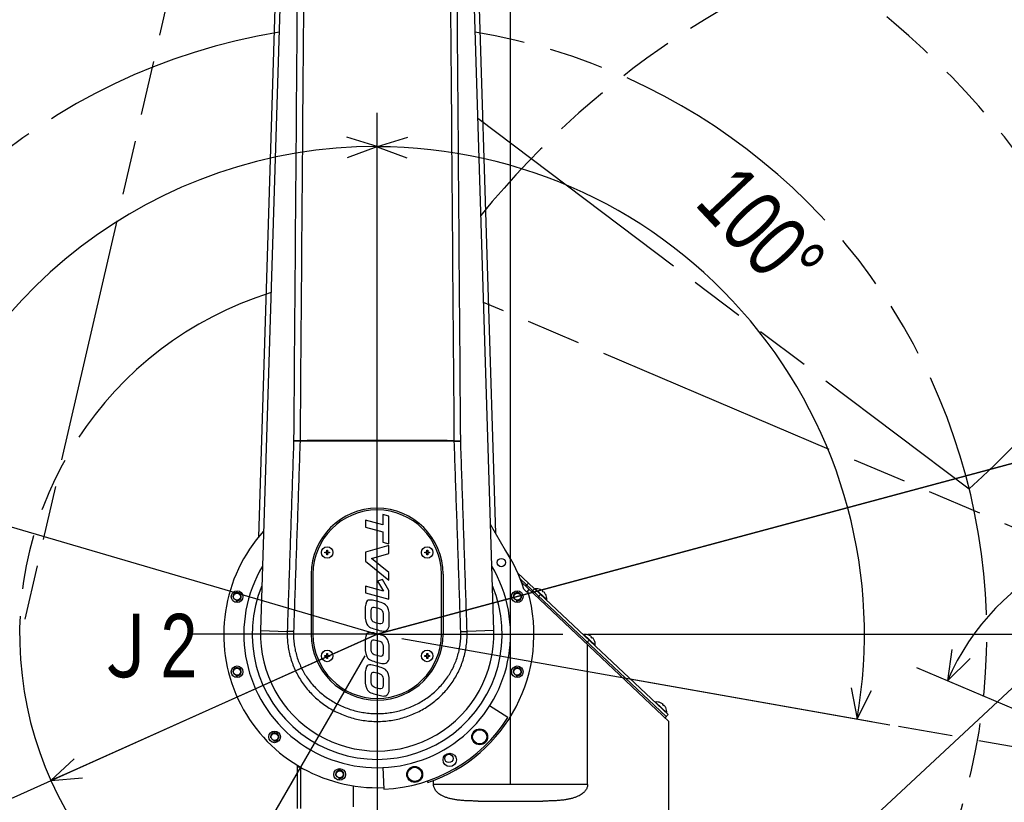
# Model space of a CAD drawing. Header units: millimetres. Extents: x 0 to 594, y 0 to 420.
# Tile 199 of 256: x 367 to 427, y 252 to 299. Entities that reach past the tile are written whole.
import ezdxf

# ---------------------------------------------------------------- set-up
doc = ezdxf.new("R2010")
doc.units = ezdxf.units.MM
doc.header["$LTSCALE"] = 32.67
doc.linetypes.add('CENTER', pattern=[0.6, 0.375, -0.075, 0.075, -0.075])
doc.linetypes.add('PHANTOM', pattern=[0.8, 0.45, -0.05, 0.1, -0.05, 0.1, -0.05])
doc.layers.get('0').update_dxf_attribs({"linetype": 'CONTINUOUS'})
for name, color, linetype in [('CRV', 7, 'CONTINUOUS'), ('DEFAULT_1', 7, 'CENTER'), ('DRA_ITEM', 7, 'CONTINUOUS'), ('DRIV_DIM', 7, 'CONTINUOUS')]:
    doc.layers.add(name, color=color, linetype=linetype)
doc.styles.get("Standard").update_dxf_attribs({"font": 'MS PGothic.ttf', "width": 0.8})
doc.dimstyles.new('DIMSTYLE_1', dxfattribs={"dimtxt": 3.8, "dimasz": 1.8, "dimexe": 0.18, "dimexo": 0.0625, "dimgap": 0.09, "dimtad": 1, "dimdec": 3, "dimlfac": 10, "dimdsep": 46, "dimtxsty": 'STANDARD', "dimblk": 'OPEN', "dimblk1": 'OPEN', "dimblk2": 'OPEN', "dimcen": 0.09, "dimadec": 0, "dimazin": 0, "dimtp": 0.001, "dimtm": 0.001, "dimtfac": 1, "dimtdec": 3, "dimtofl": 0, "dimtmove": 0, "dimatfit": 3, "dimldrblk": 'OPEN', "dimfxl": 1, "dimtolj": 1, "dimarcsym": 0})
doc.dimstyles.new('DIMSTYLE_10', dxfattribs={"dimtxt": 3.8, "dimasz": 1.8, "dimexe": 0.18, "dimexo": 0.0625, "dimgap": 0.09, "dimtad": 1, "dimdec": 1, "dimlfac": 10, "dimdsep": 46, "dimtxsty": 'STANDARD', "dimblk": 'OPEN', "dimblk1": 'OPEN', "dimblk2": 'OPEN', "dimcen": 0.09, "dimadec": 0, "dimazin": 0, "dimtp": 0.1, "dimtm": 0.1, "dimtfac": 1, "dimtdec": 1, "dimtofl": 0, "dimtmove": 0, "dimatfit": 3, "dimldrblk": 'OPEN', "dimfxl": 1, "dimtolj": 1, "dimarcsym": 0})
doc.dimstyles.new('DIMSTYLE_3', dxfattribs={"dimtxt": 3.8, "dimasz": 1.8, "dimexe": 0.18, "dimexo": 0.0625, "dimgap": 0.09, "dimtad": 1, "dimdec": 3, "dimlfac": 10, "dimdsep": 46, "dimtxsty": 'STANDARD', "dimblk": 'OPEN', "dimblk1": 'OPEN', "dimblk2": 'OPEN', "dimcen": 0.09, "dimadec": 0, "dimazin": 0, "dimtp": 0.5, "dimtm": 0.5, "dimtfac": 1, "dimtdec": 3, "dimtofl": 0, "dimtmove": 0, "dimatfit": 3, "dimldrblk": 'OPEN', "dimfxl": 1, "dimtolj": 1, "dimarcsym": 0})
doc.dimstyles.new('DIMSTYLE_4', dxfattribs={"dimtxt": 3.8, "dimasz": 1.8, "dimexe": 0.18, "dimexo": 0.0625, "dimgap": 0.09, "dimtad": 1, "dimdec": 1, "dimlfac": 10, "dimdsep": 46, "dimtxsty": 'STANDARD', "dimblk": 'OPEN', "dimblk1": 'OPEN', "dimblk2": 'OPEN', "dimcen": 0.09, "dimadec": 0, "dimazin": 0, "dimtp": 0.1, "dimtm": 0.1, "dimtfac": 1, "dimtdec": 1, "dimtofl": 0, "dimtmove": 0, "dimatfit": 3, "dimldrblk": 'OPEN', "dimfxl": 1, "dimtolj": 1, "dimarcsym": 0})
doc.dimstyles.new('DIMSTYLE_5', dxfattribs={"dimtxt": 3.8, "dimasz": 1.8, "dimexe": 0.18, "dimexo": 0.0625, "dimgap": 0.09, "dimtad": 1, "dimdec": 3, "dimlfac": 10, "dimdsep": 46, "dimtxsty": 'STANDARD', "dimblk": 'OPEN', "dimblk1": 'OPEN', "dimblk2": 'OPEN', "dimcen": 0.09, "dimadec": 0, "dimazin": 0, "dimtp": 0.001, "dimtm": 0.001, "dimtfac": 1, "dimtdec": 3, "dimtofl": 0, "dimtmove": 0, "dimatfit": 3, "dimldrblk": 'OPEN', "dimfxl": 1, "dimtolj": 1, "dimarcsym": 0})

# ---------------------------------------------------------------- blocks, each defined once
blk = doc.blocks.new('_OPEN')
at = {"color": 0, "linetype": 'ByBlock'}
for p, q in [((0, 0), (-1, 0.342)), ((-1, -0.342), (0, 0)), ((-1, 0), (0, 0))]:
    blk.add_line(p, q, dxfattribs=at)
blk = doc.blocks.new('*D5')
at = {"layer": 'DRIV_DIM', "color": 2, "linetype": 'Continuous'}
for p, q in [((401.536, 261.895), (471.842, 261.895)), ((469.842, 261.895), (469.842, 244.895)), ((469.842, 227.895), (469.842, 244.895)), ((502.703, 227.895), (467.842, 227.895))]:
    blk.add_line(p, q, dxfattribs=at)
at = {"layer": 'DRIV_DIM', "color": 2, "linetype": 'Continuous', "xscale": 1.8, "yscale": 1.8, "zscale": 1.8}
for p, rotation in [((469.842, 261.895), 90), ((469.842, 227.895), 270)]:
    blk.add_blockref('_OPEN', p, dxfattribs=dict(at, rotation=rotation))
at = {"layer": 'DRIV_DIM', "color": 2, "linetype": 'Continuous', "width": 0.8}
blk.add_text('340', height=3.8, rotation=90, dxfattribs=at).set_placement((468.892, 240.187))
blk = doc.blocks.new('*D6')
at = {"layer": 'DRIV_DIM', "color": 2, "linetype": 'Continuous'}
for p, q in [((399.203, 309.895), (471.842, 309.895)), ((469.842, 309.895), (469.842, 285.895)), ((469.842, 261.895), (469.842, 285.895)), ((401.536, 261.895), (471.842, 261.895))]:
    blk.add_line(p, q, dxfattribs=at)
at = {"layer": 'DRIV_DIM', "color": 2, "linetype": 'Continuous', "xscale": 1.8, "yscale": 1.8, "zscale": 1.8}
for p, rotation in [((469.842, 309.895), 90), ((469.842, 261.895), 270)]:
    blk.add_blockref('_OPEN', p, dxfattribs=dict(at, rotation=rotation))
at = {"layer": 'DRIV_DIM', "color": 2, "linetype": 'Continuous', "width": 0.8}
blk.add_text('480', height=3.8, rotation=90, dxfattribs=at).set_placement((468.892, 282.812))
blk = doc.blocks.new('*D7')
at = {"layer": 'DRIV_DIM', "color": 2, "linetype": 'Continuous'}
for p, q in [((388.906, 320.192), (388.906, 385.829)), ((396.906, 252.945), (396.906, 385.829)), ((388.906, 383.829), (392.906, 383.829)), ((396.906, 383.829), (392.906, 383.829))]:
    blk.add_line(p, q, dxfattribs=at)
at = {"layer": 'DRIV_DIM', "color": 2, "linetype": 'Continuous', "xscale": 1.8, "yscale": 1.8, "zscale": 1.8, "rotation": 180}
blk.add_blockref('_OPEN', (388.906, 383.829), dxfattribs=at)
at = {"layer": 'DRIV_DIM', "color": 2, "linetype": 'Continuous', "xscale": 1.8, "yscale": 1.8, "zscale": 1.8}
blk.add_blockref('_OPEN', (396.906, 383.829), dxfattribs=at)
at = {"layer": 'DRIV_DIM', "color": 2, "linetype": 'Continuous', "width": 0.8}
blk.add_text('80', height=3.8, dxfattribs=at).set_placement((390.039, 384.779))
blk = doc.blocks.new('*D13')
at = {"layer": 'DRIV_DIM', "color": 2, "linetype": 'Continuous'}
blk.add_line((292.031, 290.297), (388.906, 261.895), dxfattribs=at)
at = {"layer": 'DRIV_DIM', "color": 2, "linetype": 'Continuous', "xscale": 1.8, "yscale": 1.8, "zscale": 1.8, "rotation": 163.659748}
blk.add_blockref('_OPEN', (292.031, 290.297), dxfattribs=at)
at = {"layer": 'DRIV_DIM', "color": 2, "linetype": 'Continuous', "width": 0.8}
for s, p in [('R', (296.225, 290.057)), ('1009.5', (299.142, 289.202))]:
    blk.add_text(s, height=3.8, rotation=-16.34025, dxfattribs=at).set_placement(p)
blk = doc.blocks.new('*D14')
at = {"layer": 'DRIV_DIM', "color": 2, "linetype": 'Continuous'}
for p, q in [((388.906, 261.895), (326.806, 234.044)), ((369.338, 253.119), (388.906, 261.895))]:
    blk.add_line(p, q, dxfattribs=at)
at = {"layer": 'DRIV_DIM', "color": 2, "linetype": 'Continuous', "xscale": 1.8, "yscale": 1.8, "zscale": 1.8, "rotation": 204.155164}
blk.add_blockref('_OPEN', (369.338, 253.119), dxfattribs=at)
at = {"layer": 'DRIV_DIM', "color": 2, "linetype": 'Continuous', "width": 0.8}
for s, p in [('214.5', (329.191, 236.155)), ('R', (326.417, 234.911))]:
    blk.add_text(s, height=3.8, rotation=24.15516, dxfattribs=at).set_placement(p)
blk = doc.blocks.new('*D15')
at = {"layer": 'DRIV_DIM', "color": 2, "linetype": 'Continuous'}
for p, q in [((388.906, 261.895), (454.23, 279.473)), ((435.257, 274.367), (388.906, 261.895))]:
    blk.add_line(p, q, dxfattribs=at)
at = {"layer": 'DRIV_DIM', "color": 2, "linetype": 'Continuous', "xscale": 1.8, "yscale": 1.8, "zscale": 1.8, "rotation": 15.061037}
blk.add_blockref('_OPEN', (435.257, 274.367), dxfattribs=at)
at = {"layer": 'DRIV_DIM', "color": 2, "linetype": 'Continuous', "width": 0.8}
for s, p in [('480', (445.177, 278.02)), ('R', (442.241, 277.23))]:
    blk.add_text(s, height=3.8, rotation=15.06104, dxfattribs=at).set_placement(p)
blk = doc.blocks.new('*D33')
at = {"layer": 'DRIV_DIM', "color": 2, "linetype": 'Continuous'}
for p, q in [((287.953, 263.395), (287.953, 393.96)), ((396.906, 252.945), (396.906, 393.96)), ((287.953, 391.96), (342.43, 391.96)), ((396.906, 391.96), (342.43, 391.96))]:
    blk.add_line(p, q, dxfattribs=at)
at = {"layer": 'DRIV_DIM', "color": 2, "linetype": 'Continuous', "xscale": 1.8, "yscale": 1.8, "zscale": 1.8, "rotation": 180}
blk.add_blockref('_OPEN', (287.953, 391.96), dxfattribs=at)
at = {"layer": 'DRIV_DIM', "color": 2, "linetype": 'Continuous', "xscale": 1.8, "yscale": 1.8, "zscale": 1.8}
blk.add_blockref('_OPEN', (396.906, 391.96), dxfattribs=at)
at = {"layer": 'DRIV_DIM', "color": 2, "linetype": 'Continuous', "width": 0.8}
blk.add_text('1089.5', height=3.8, dxfattribs=at).set_placement((332.034, 392.91))
blk = doc.blocks.new('*D34')
at = {"layer": 'DRIV_DIM', "color": 2, "linetype": 'Continuous'}
for p, q in [((396.906, 252.945), (396.906, 393.96)), ((489.859, 263.395), (489.859, 393.96)), ((396.906, 391.96), (443.382, 391.96)), ((489.859, 391.96), (443.382, 391.96))]:
    blk.add_line(p, q, dxfattribs=at)
at = {"layer": 'DRIV_DIM', "color": 2, "linetype": 'Continuous', "xscale": 1.8, "yscale": 1.8, "zscale": 1.8, "rotation": 180}
blk.add_blockref('_OPEN', (396.906, 391.96), dxfattribs=at)
at = {"layer": 'DRIV_DIM', "color": 2, "linetype": 'Continuous', "xscale": 1.8, "yscale": 1.8, "zscale": 1.8}
blk.add_blockref('_OPEN', (489.859, 391.96), dxfattribs=at)
at = {"layer": 'DRIV_DIM', "color": 2, "linetype": 'Continuous', "width": 0.8}
blk.add_text('929.5', height=3.8, dxfattribs=at).set_placement((438.379, 392.91))
blk = doc.blocks.new('*D35')
at = {"layer": 'DRIV_DIM', "color": 2, "linetype": 'Continuous'}
for p, q in [((279.953, 334.299), (279.953, 401.026)), ((396.906, 252.945), (396.906, 401.026)), ((279.953, 399.026), (338.43, 399.026)), ((396.906, 399.026), (338.43, 399.026)), ((279.953, 263.395), (279.953, 320.68))]:
    blk.add_line(p, q, dxfattribs=at)
at = {"layer": 'DRIV_DIM', "color": 2, "linetype": 'Continuous', "xscale": 1.8, "yscale": 1.8, "zscale": 1.8, "rotation": 180}
blk.add_blockref('_OPEN', (279.953, 399.026), dxfattribs=at)
at = {"layer": 'DRIV_DIM', "color": 2, "linetype": 'Continuous', "xscale": 1.8, "yscale": 1.8, "zscale": 1.8}
blk.add_blockref('_OPEN', (396.906, 399.026), dxfattribs=at)
at = {"layer": 'DRIV_DIM', "color": 2, "linetype": 'Continuous', "width": 0.8}
blk.add_text('1169.5', height=3.8, dxfattribs=at).set_placement((321.596, 399.976))
blk = doc.blocks.new('*D36')
at = {"layer": 'DRIV_DIM', "color": 2, "linetype": 'Continuous'}
for p, q in [((396.906, 252.945), (396.906, 401.026)), ((497.859, 263.395), (497.859, 401.026)), ((396.906, 399.026), (447.382, 399.026)), ((497.859, 399.026), (447.382, 399.026))]:
    blk.add_line(p, q, dxfattribs=at)
at = {"layer": 'DRIV_DIM', "color": 2, "linetype": 'Continuous', "xscale": 1.8, "yscale": 1.8, "zscale": 1.8, "rotation": 180}
blk.add_blockref('_OPEN', (396.906, 399.026), dxfattribs=at)
at = {"layer": 'DRIV_DIM', "color": 2, "linetype": 'Continuous', "xscale": 1.8, "yscale": 1.8, "zscale": 1.8}
blk.add_blockref('_OPEN', (497.859, 399.026), dxfattribs=at)
at = {"layer": 'DRIV_DIM', "color": 2, "linetype": 'Continuous', "width": 0.8}
blk.add_text('1009.5', height=3.8, dxfattribs=at).set_placement((441.01, 399.976))
blk = doc.blocks.new('*D37')
at = {"layer": 'DRIV_DIM', "color": 2, "linetype": 'Continuous'}
for p, q in [((387.406, 362.847), (269.037, 362.847)), ((271.037, 362.847), (271.037, 295.371)), ((271.037, 227.895), (271.037, 295.371)), ((278.453, 227.895), (269.037, 227.895))]:
    blk.add_line(p, q, dxfattribs=at)
at = {"layer": 'DRIV_DIM', "color": 2, "linetype": 'Continuous', "xscale": 1.8, "yscale": 1.8, "zscale": 1.8}
for p, rotation in [((271.037, 362.847), 90), ((271.037, 227.895), 270)]:
    blk.add_blockref('_OPEN', p, dxfattribs=dict(at, rotation=rotation))
at = {"layer": 'DRIV_DIM', "color": 2, "linetype": 'Continuous', "width": 0.8}
blk.add_text('1349.5', height=3.8, rotation=90, dxfattribs=at).set_placement((270.087, 283.971))
blk = doc.blocks.new('*D39')
at = {"layer": 'DRIV_DIM', "color": 2, "linetype": 'Continuous'}
for p, q in [((387.406, 370.847), (259.802, 370.847)), ((261.802, 370.847), (261.802, 299.371)), ((261.802, 227.895), (261.802, 299.371)), ((278.453, 227.895), (259.802, 227.895))]:
    blk.add_line(p, q, dxfattribs=at)
at = {"layer": 'DRIV_DIM', "color": 2, "linetype": 'Continuous', "xscale": 1.8, "yscale": 1.8, "zscale": 1.8}
for p, rotation in [((261.802, 370.847), 90), ((261.802, 227.895), 270)]:
    blk.add_blockref('_OPEN', p, dxfattribs=dict(at, rotation=rotation))
at = {"layer": 'DRIV_DIM', "color": 2, "linetype": 'Continuous', "width": 0.8}
blk.add_text('1429.5', height=3.8, rotation=90, dxfattribs=at).set_placement((260.852, 279.281))
blk = doc.blocks.new('*D41')
at = {"layer": 'DRIV_DIM', "color": 2, "linetype": 'Continuous'}
for p, q in [((388.906, 263.395), (388.906, 293.144)), ((388.156, 260.596), (373.281, 234.832))]:
    blk.add_line(p, q, dxfattribs=at)
for points in [[(387.126, 290.473), (388.906, 291.144), (387.088, 291.704)], [(372.427, 236.988), (374.281, 236.564), (373.075, 238.035)]]:
    blk.add_lwpolyline(points, dxfattribs=at)
for start, end in [(90, 165), (165, 240)]:
    blk.add_arc((388.906, 261.895), 29.249, start, end, dxfattribs=at)
at = {"layer": 'DRIV_DIM', "color": 2, "linetype": 'Continuous', "width": 0.766667}
blk.add_text('150%%d', height=3.8, rotation=53.10242, dxfattribs=at).set_placement((360.194, 276.164))
blk = doc.blocks.new('*D42')
at = {"layer": 'DRIV_DIM', "color": 2, "linetype": 'Continuous'}
for p, q in [((388.906, 263.395), (388.906, 293.118)), ((390.383, 261.634), (419.655, 256.473))]:
    blk.add_line(p, q, dxfattribs=at)
for points in [[(390.724, 291.678), (388.906, 291.118), (390.686, 290.448)], [(417.334, 258.69), (417.686, 256.82), (418.553, 258.513)]]:
    blk.add_lwpolyline(points, dxfattribs=at)
for start, end in [(40, 90), (350, 40)]:
    blk.add_arc((388.906, 261.895), 29.224, start, end, dxfattribs=at)
at = {"layer": 'DRIV_DIM', "color": 2, "linetype": 'Continuous', "width": 0.766667}
blk.add_text('100%%d', height=3.8, rotation=-46.82916, dxfattribs=at).set_placement((407.877, 287.68))
blk = doc.blocks.new('*D48')
at = {"layer": 'DRIV_DIM', "color": 2, "linetype": 'Continuous'}
for p, q in [((434.796, 254.146), (421.273, 259.886)), ((437.654, 253.299), (452.121, 250.748))]:
    blk.add_line(p, q, dxfattribs=at)
for points in [[(423.371, 260.989), (423.114, 259.104), (424.472, 260.437)], [(449.739, 252.953), (450.152, 251.095), (450.963, 252.816)]]:
    blk.add_lwpolyline(points, dxfattribs=at)
for start, end in [(73.5, 157), (350, 73.5)]:
    blk.add_arc((436.177, 253.559), 14.19, start, end, dxfattribs=at)
at = {"layer": 'DRIV_DIM', "color": 2, "linetype": 'Continuous', "width": 0.766667}
blk.add_text('167%%d', height=3.8, rotation=-41.24078, dxfattribs=at).set_placement((442.515, 269.628))

msp = doc.modelspace()

# ---------------------------------------------------------------- linework, layer by layer
at = {"color": 7, "linetype": 'Continuous'}
for p, q in [((383.40862, 310.06648), (381.90935, 262.11336)), ((395.90251, 262.11336), (394.40325, 310.06648)), ((396.02088, 267.92757), (394.85161, 305.326)), ((382.94865, 304.9546), (381.78428, 267.71294)), ((388.20593, 268.74128), (388.20593, 268.31194)), ((389.24543, 268.46274), (388.20593, 268.74128)), ((389.24543, 269.07874), (389.24543, 268.46274)), ((389.60593, 268.98215), (389.24543, 269.07874)), ((389.60593, 267.32081), (389.60593, 268.98215)), ((388.20593, 268.31194), (389.24543, 268.03341)), ((396.90593, 266.39461), (395.70355, 268.4772)), ((389.24543, 268.03341), (389.24543, 267.41741)), ((385.87693, 266.82361), (385.87693, 266.93961)), ((385.87693, 266.93961), (385.93493, 266.93961)), ((385.93493, 266.93961), (385.93493, 266.82361)), ((389.60593, 267.21231), (388.20593, 266.82211)), ((389.24543, 267.41741), (389.60593, 267.32081)), ((389.60593, 266.72931), (389.60593, 267.21231)), ((391.87693, 266.82361), (391.87693, 266.93961)), ((391.87693, 266.93961), (391.93493, 266.93961)), ((391.93493, 266.93961), (391.93493, 266.82361)), ((385.76093, 266.76561), (385.76093, 266.82361)), ((385.76093, 266.82361), (385.87693, 266.82361)), ((385.87693, 266.76561), (385.76093, 266.76561)), ((385.87693, 266.64961), (385.87693, 266.76561)), ((385.93493, 266.64961), (385.87693, 266.64961)), ((385.93493, 266.82361), (386.05093, 266.82361)), ((385.93493, 266.76561), (385.93493, 266.64961)), ((386.05093, 266.76561), (385.93493, 266.76561)), ((386.05093, 266.82361), (386.05093, 266.76561)), ((388.20593, 266.82211), (388.20593, 266.27844)), ((388.56177, 266.44443), (389.60593, 266.72931)), ((389.60593, 265.60115), (388.56177, 266.44443)), ((391.76093, 266.76561), (391.76093, 266.82361)), ((391.76093, 266.82361), (391.87693, 266.82361)), ((391.87693, 266.76561), (391.76093, 266.76561)), ((391.87693, 266.64961), (391.87693, 266.76561)), ((391.93493, 266.64961), (391.87693, 266.64961)), ((391.93493, 266.82361), (392.05093, 266.82361)), ((391.93493, 266.76561), (391.93493, 266.64961)), ((392.05093, 266.76561), (391.93493, 266.76561)), ((392.05093, 266.82361), (392.05093, 266.76561)), ((396.90593, 261.89461), (396.90593, 266.39461)), ((388.20593, 266.27844), (389.60593, 265.13798)), ((384.95593, 265.49461), (384.95593, 261.89461)), ((385.05593, 265.49461), (385.05593, 261.89461)), ((389.23027, 265.17681), (388.93393, 265.06721)), ((389.60593, 264.51615), (389.23027, 265.17681)), ((389.60593, 265.13798), (389.60593, 265.60115)), ((392.75593, 261.89461), (392.75593, 265.49461)), ((392.85593, 265.49461), (392.85593, 261.89461)), ((397.32656, 265.58365), (406.35205, 257.07749)), ((397.48352, 265.21586), (406.24231, 256.96105)), ((388.20593, 264.77228), (388.20593, 264.36978)), ((389.2816, 264.48405), (388.20593, 264.77228)), ((388.93393, 265.06721), (389.2816, 264.48405)), ((397.55534, 265.01075), (406.40594, 256.66943)), ((397.699, 264.60054), (397.88593, 264.42436)), ((398.34697, 264.62194), (398.16865, 264.43273)), ((398.36881, 264.60137), (398.38859, 264.62236)), ((398.38859, 264.62236), (399.07266, 263.97765)), ((398.69788, 264.57874), (398.69899, 264.57992)), ((388.20593, 264.36978), (389.60593, 263.99465)), ((389.60593, 263.99465), (389.60593, 264.51615)), ((397.88593, 264.42436), (398.0231, 264.56991)), ((398.82305, 264.46077), (398.84893, 264.48823)), ((398.91151, 264.42924), (398.88564, 264.40179)), ((399.01192, 264.285), (399.01081, 264.28382)), ((399.05288, 263.95666), (399.07266, 263.97765)), ((401.27974, 261.85793), (401.29953, 261.87892)), ((401.29953, 261.87892), (401.9836, 261.23421)), ((401.60882, 261.8353), (401.60993, 261.83648)), ((401.73399, 261.71734), (401.75987, 261.74479)), ((401.82245, 261.68581), (401.79657, 261.65835)), ((401.44345, 261.34637), (401.62178, 261.53558)), ((401.52762, 252.89461), (401.52762, 261.26704)), ((401.92286, 261.54156), (401.92174, 261.54038)), ((401.96381, 261.21322), (401.9836, 261.23421)), ((385.76093, 260.56561), (385.76093, 260.62361)), ((385.76093, 260.62361), (385.87693, 260.62361)), ((385.87693, 260.56561), (385.76093, 260.56561)), ((385.87693, 260.62361), (385.87693, 260.73961)), ((385.87693, 260.73961), (385.93493, 260.73961)), ((385.87693, 260.44961), (385.87693, 260.56561)), ((385.93493, 260.44961), (385.87693, 260.44961)), ((385.93493, 260.73961), (385.93493, 260.62361)), ((385.93493, 260.62361), (386.05093, 260.62361)), ((385.93493, 260.56561), (385.93493, 260.44961)), ((386.05093, 260.56561), (385.93493, 260.56561)), ((386.05093, 260.62361), (386.05093, 260.56561)), ((391.76093, 260.56561), (391.76093, 260.62361)), ((391.76093, 260.62361), (391.87693, 260.62361)), ((391.87693, 260.56561), (391.76093, 260.56561)), ((391.87693, 260.62361), (391.87693, 260.73961)), ((391.87693, 260.73961), (391.93493, 260.73961)), ((391.87693, 260.44961), (391.87693, 260.56561)), ((391.93493, 260.44961), (391.87693, 260.44961)), ((391.93493, 260.73961), (391.93493, 260.62361)), ((391.93493, 260.62361), (392.05093, 260.62361)), ((391.93493, 260.56561), (391.93493, 260.44961)), ((392.05093, 260.56561), (391.93493, 260.56561)), ((392.05093, 260.62361), (392.05093, 260.56561)), ((396.74947, 256.89772), (395.65306, 257.59621)), ((405.57337, 257.81136), (405.59316, 257.83235)), ((405.59316, 257.83235), (406.27723, 257.18764)), ((405.90245, 257.78873), (405.90356, 257.78991)), ((406.02762, 257.67077), (406.0535, 257.69822)), ((406.11608, 257.63924), (406.09021, 257.61178)), ((406.21649, 257.49499), (406.21538, 257.49381)), ((406.17373, 256.88828), (406.35205, 257.07749)), ((406.25744, 257.16665), (406.27723, 257.18764)), ((406.40593, 251.34461), (406.40593, 256.67347)), ((384.10593, 254.05384), (384.10593, 251.44461)), ((384.10593, 253.94461), (384.28622, 253.94461)), ((389.25489, 253.90222), (389.31159, 252.60346)), ((387.45871, 252.81593), (387.45871, 251.54462)), ((391.94206, 252.99844), (391.94206, 253.11224)), ((392.28424, 252.89461), (392.28424, 253.12267)), ((394.96686, 251.89461), (398.845, 251.89461))]:
    msp.add_line(p, q, dxfattribs=at)
at = {"color": 9, "linetype": 'Continuous'}
for p, q in [((397.60849, 264.85899), (397.65924, 264.91283)), ((397.98311, 264.96487), (397.80478, 264.77566)), ((398.71084, 264.27901), (398.53252, 264.0898)), ((381.90935, 262.11336), (383.51359, 262.06321)), ((395.90251, 262.11336), (394.29827, 262.06322)), ((384.30593, 253.93266), (384.30593, 251.44461)), ((401.52762, 252.89461), (392.28424, 252.89461))]:
    msp.add_line(p, q, dxfattribs=at)
at = {"color": 7, "linetype": 'Continuous'}
for centre, radius in [((385.90593, 266.79461), 0.345), ((391.90593, 266.79461), 0.345), ((396.35375, 266.19461), 0.25), ((380.50238, 264.14634), 0.35), ((380.50238, 264.14634), 0.21), ((397.30949, 264.14634), 0.35), ((397.30949, 264.14634), 0.21), ((385.90593, 260.59461), 0.345), ((391.90593, 260.59461), 0.345), ((380.50238, 259.64288), 0.35), ((380.50238, 259.64288), 0.21), ((397.30949, 259.64288), 0.35), ((397.30949, 259.64288), 0.21), ((382.7541, 255.74278), 0.35), ((382.7541, 255.74278), 0.21), ((395.05776, 255.74278), 0.475), ((395.05776, 255.74278), 0.425), ((393.25593, 254.36019), 0.4), ((393.20593, 254.44679), 0.25), ((391.15766, 253.49106), 0.475), ((386.65421, 253.49106), 0.35), ((386.65421, 253.49106), 0.21), ((391.15766, 253.49106), 0.425)]:
    msp.add_circle(centre, radius, dxfattribs=at)
for centre, radius, start, end in [((388.90593, 265.49461), 3.95, 0, 180), ((388.90593, 265.49461), 3.85, 0, 180), ((388.90593, 261.89461), 9.2, 137.7994761, 272.5), ((388.90593, 261.89461), 9.2, 17.1049298, 33.4110442), ((388.90593, 261.89461), 8, 149.254191, 30.745809), ((398.46393, 264.01703), 0.61, 67.3823925, 97.0948485), ((398.46393, 264.01703), 0.60848, 50.7491084, 67.3883939), ((388.90593, 261.89461), 9.4, 288.8440022, 15.9904198), ((398.46393, 264.01703), 0.57085, 42.3768416, 51.0167097), ((398.46393, 264.01703), 0.60848, 26.0051574, 42.6444428), ((398.46393, 264.01703), 0.61, 356.2987027, 26.0111588), ((388.90593, 261.89461), 7, 178.2092153, 1.7907847), ((388.90593, 261.89461), 3.95, 180, 360), ((388.90593, 261.89461), 3.85, 180, 360), ((401.37487, 261.27359), 0.61, 67.3823925, 97.0948485), ((401.37487, 261.27359), 0.60848, 50.7491084, 67.3883939), ((401.37487, 261.27359), 0.57085, 42.3768416, 51.0167097), ((401.37487, 261.27359), 0.60848, 26.0051574, 42.6444428), ((401.37487, 261.27359), 0.61, 356.2987027, 26.0111588), ((405.6685, 257.22702), 0.61, 67.3823925, 97.0948485), ((405.6685, 257.22702), 0.60848, 50.7491084, 67.3883939), ((405.6685, 257.22702), 0.57085, 42.3768416, 51.0167097), ((405.6685, 257.22702), 0.60848, 26.0051574, 42.6444428), ((405.6685, 257.22702), 0.61, 356.2987027, 26.0111588), ((388.90593, 261.89461), 9.3, 272.5, 327.5)]:
    msp.add_arc(centre, radius, start, end, dxfattribs=at)
at = {"color": 9, "linetype": 'Continuous'}
msp.add_arc((388.90593, 261.89461), 7.5, 157.1697456, 22.8302544, dxfattribs=at)
at = {"color": 2, "linetype": 'Continuous'}
for centre in [(380.50238, 264.14634), (397.30949, 264.14634), (380.50238, 259.64288), (397.30949, 259.64288), (382.7541, 255.74278), (386.65421, 253.49106)]:
    msp.add_arc(centre, 0.25, 255, 195, dxfattribs=at)
at = {"color": 9, "linetype": 'Continuous'}
for points, knots in [([(384.56865, 310.06014), (384.53657, 305.99134), (384.47241, 297.86003), (384.37611, 285.67253), (384.31186, 277.55384), (384.27974, 273.49765)], [0, 0, 0, 0, 12.20679743, 24.39467675, 36.56363799, 36.56363799, 36.56363799, 36.56363799]), ([(393.53212, 273.49765), (393.5, 277.55384), (393.43576, 285.67253), (393.33946, 297.86003), (393.2753, 305.99134), (393.24322, 310.06014)], [0, 0, 0, 0, 12.16896125, 24.35684058, 36.56363799, 36.56363799, 36.56363799, 36.56363799]), ([(384.17935, 310.04237), (384.14786, 305.97358), (384.08489, 297.84229), (383.99038, 285.65482), (383.92732, 277.53614), (383.8958, 273.47995)], [0, 0, 0, 0, 12.20674936, 24.39459499, 36.56352209, 36.56352209, 36.56352209, 36.56352209]), ([(393.91607, 273.47995), (393.88454, 277.53614), (393.82149, 285.65482), (393.72697, 297.84229), (393.664, 305.97358), (393.63251, 310.04237)], [0, 0, 0, 0, 12.16892712, 24.35677275, 36.56352417, 36.56352417, 36.56352417, 36.56352417]), ([(383.8958, 273.47995), (383.85336, 272.20872), (383.76851, 269.66896), (383.6411, 265.86338), (383.55609, 263.32904), (383.51359, 262.06321)], [0, 0, 0, 0, 3.81581527, 7.62352971, 11.4231311, 11.4231311, 11.4231311, 11.4231311]), ([(384.27974, 273.46527), (384.23651, 272.19404), (384.15005, 269.65428), (384.02025, 265.84869), (383.93363, 263.31434), (383.89033, 262.04852)], [0, 0, 0, 0, 3.8158963, 7.62369192, 11.42338683, 11.42338683, 11.42338683, 11.42338683]), ([(384.27974, 273.49765), (384.25556, 273.49756), (384.20838, 273.49717), (384.1399, 273.49588), (384.07647, 273.49392), (384.0195, 273.49135), (383.97026, 273.48824), (383.92985, 273.48466), (383.90603, 273.48168), (383.8958, 273.47995)], [0, 0, 0, 0, 0.072535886, 0.141540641, 0.205478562, 0.262929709, 0.312623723, 0.353472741, 0.384607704, 0.384607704, 0.384607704, 0.384607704]), ([(384.27974, 273.46527), (384.25555, 273.46611), (384.20834, 273.46774), (384.13982, 273.4702), (384.07637, 273.47253), (384.0194, 273.47471), (383.9702, 273.47666), (383.92986, 273.47837), (383.90606, 273.47943), (383.8958, 273.47995)], [0, 0, 0, 0, 0.072629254, 0.1417069, 0.20568302, 0.263121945, 0.312734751, 0.353408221, 0.384230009, 0.384230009, 0.384230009, 0.384230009]), ([(384.27974, 273.49765), (384.27971, 273.49225), (384.27968, 273.48146), (384.27971, 273.47067), (384.27974, 273.46527)], [0, 0, 0, 0, 0.0161803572, 0.0323777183, 0.0323777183, 0.0323777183, 0.0323777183]), ([(393.53212, 273.49765), (393.14931, 273.49988), (392.38141, 273.50378), (391.22677, 273.50796), (390.06752, 273.51047), (388.90593, 273.5113), (387.74434, 273.51047), (386.58509, 273.50796), (385.43045, 273.50378), (384.66255, 273.49988), (384.27974, 273.49765)], [0, 0, 0, 0, 1.1484617, 2.30373152, 3.46393564, 4.62621751, 5.78850364, 6.94871163, 8.10397922, 9.25243093, 9.25243093, 9.25243093, 9.25243093]), ([(393.53212, 273.46527), (393.14931, 273.46742), (392.38141, 273.47118), (391.22677, 273.4752), (390.06752, 273.47762), (388.90593, 273.47843), (387.74434, 273.47762), (386.58509, 273.4752), (385.43045, 273.47118), (384.66255, 273.46742), (384.27974, 273.46527)], [0, 0, 0, 0, 1.14846061, 2.30372994, 3.46393384, 4.6262157, 5.78850181, 6.94870958, 8.10397667, 9.2524273, 9.2524273, 9.2524273, 9.2524273]), ([(393.53212, 273.46527), (393.53215, 273.47067), (393.53218, 273.48146), (393.53215, 273.49225), (393.53212, 273.49765)], [0, 0, 0, 0, 0.0161973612, 0.0323777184, 0.0323777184, 0.0323777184, 0.0323777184]), ([(393.53212, 273.49765), (393.5563, 273.49756), (393.60348, 273.49717), (393.67196, 273.49588), (393.7354, 273.49392), (393.79237, 273.49135), (393.84161, 273.48824), (393.88201, 273.48466), (393.90584, 273.48168), (393.91607, 273.47995)], [0, 0, 0, 0, 0.072536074, 0.141540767, 0.205478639, 0.262929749, 0.312623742, 0.353472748, 0.384607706, 0.384607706, 0.384607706, 0.384607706]), ([(393.53212, 273.46527), (393.55632, 273.46611), (393.60352, 273.46774), (393.67204, 273.4702), (393.7355, 273.47253), (393.79246, 273.47471), (393.84167, 273.47666), (393.882, 273.47837), (393.90581, 273.47943), (393.91607, 273.47995)], [0, 0, 0, 0, 0.07262907, 0.14170678, 0.205682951, 0.263121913, 0.312734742, 0.353408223, 0.384230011, 0.384230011, 0.384230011, 0.384230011]), ([(393.92154, 262.04852), (393.87823, 263.31434), (393.79162, 265.84869), (393.66182, 269.65428), (393.57536, 272.19404), (393.53212, 273.46527)], [0, 0, 0, 0, 3.79969493, 7.60749055, 11.42338683, 11.42338683, 11.42338683, 11.42338683]), ([(394.29827, 262.06322), (394.25577, 263.32904), (394.17076, 265.86338), (394.04336, 269.66896), (393.9585, 272.20872), (393.91607, 273.47995)], [0, 0, 0, 0, 3.79959946, 7.6073139, 11.42312914, 11.42312914, 11.42312914, 11.42312914]), ([(383.51359, 262.06321), (383.50932, 261.93528), (383.51051, 261.67797), (383.54182, 261.29201), (383.60302, 260.90706), (383.69413, 260.52595), (383.8149, 260.15118), (383.96495, 259.7849), (384.14387, 259.42906), (384.35106, 259.08576), (384.58564, 258.75726), (384.84646, 258.44582), (385.13213, 258.15366), (385.441, 257.88286), (385.77117, 257.63541), (386.12055, 257.41309), (386.4869, 257.21746), (386.86782, 257.04987), (387.26087, 256.9114), (387.66363, 256.80287), (388.0737, 256.72491), (388.48861, 256.67796), (388.90589, 256.66229), (389.32317, 256.67796), (389.73808, 256.72489), (390.14815, 256.80285), (390.55091, 256.91137), (390.94396, 257.04984), (391.32488, 257.21742), (391.69124, 257.41305), (392.04063, 257.63536), (392.3708, 257.88281), (392.67967, 258.1536), (392.96534, 258.44576), (393.22617, 258.75719), (393.46076, 259.08569), (393.66796, 259.42899), (393.84688, 259.78483), (393.99694, 260.1511), (394.11771, 260.52586), (394.20883, 260.90698), (394.27004, 261.29194), (394.30135, 261.67793), (394.30254, 261.93526), (394.29827, 262.06322)], [0, 0, 0, 0, 0.38402128, 0.77104724, 1.16061065, 1.55221194, 1.94544956, 2.340671, 2.73850402, 3.13912504, 3.54242769, 3.94829704, 4.35658971, 4.7670631, 5.17938924, 5.59320296, 6.00821525, 6.42411373, 6.84047933, 7.25720846, 7.67429952, 8.09153919, 8.50869804, 8.92585702, 9.34309535, 9.76018603, 10.17691561, 10.59328084, 11.00917956, 11.42419335, 11.83800913, 12.25033594, 12.66080895, 13.06910146, 13.47497115, 13.87827402, 14.27889584, 14.67673026, 15.07195048, 15.46518425, 15.85678799, 16.24636823, 16.63340898, 17.01748587, 17.01748587, 17.01748587, 17.01748587]), ([(383.89033, 262.04852), (383.86655, 262.04935), (383.8202, 262.05098), (383.75295, 262.05342), (383.69073, 262.05575), (383.63489, 262.05792), (383.58666, 262.05988), (383.54707, 262.06159), (383.52369, 262.06269), (383.51359, 262.0632)], [0, 0, 0, 0, 0.071364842, 0.139146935, 0.201867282, 0.258157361, 0.306789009, 0.346701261, 0.377023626, 0.377023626, 0.377023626, 0.377023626]), ([(383.89033, 262.04852), (383.88633, 261.93174), (383.88744, 261.69682), (383.91674, 261.34446), (383.97401, 260.99307), (384.05925, 260.64527), (384.17219, 260.30339), (384.31246, 259.9694), (384.47962, 259.6451), (384.6731, 259.33242), (384.892, 259.03341), (385.13522, 258.75014), (385.40142, 258.48459), (385.68903, 258.23865), (385.99626, 258.01407), (386.32115, 257.81245), (386.66158, 257.63515), (387.01535, 257.48335), (387.38019, 257.35799), (387.75388, 257.25978), (388.13423, 257.18926), (388.51898, 257.14681), (388.90589, 257.13264), (389.2928, 257.1468), (389.67756, 257.18925), (390.05791, 257.25977), (390.4316, 257.35797), (390.79645, 257.48332), (391.15022, 257.63511), (391.49065, 257.81241), (391.81554, 258.01403), (392.12277, 258.2386), (392.41039, 258.48454), (392.67659, 258.75009), (392.91982, 259.03335), (393.13873, 259.33236), (393.33221, 259.64504), (393.49938, 259.96934), (393.63965, 260.30332), (393.75259, 260.6452), (393.83784, 260.993), (393.89512, 261.3444), (393.92442, 261.69679), (393.92553, 261.93172), (393.92154, 262.04852)], [0, 0, 0, 0, 0.35055459, 0.70391357, 1.05969771, 1.41751938, 1.77707602, 2.13874372, 2.50314893, 2.87049761, 3.24072697, 3.61375532, 3.98946345, 4.36762914, 4.74793979, 5.13003727, 5.51362363, 5.89837057, 6.28384356, 6.66989411, 7.05646416, 7.44329633, 7.83011617, 8.21693616, 8.60376712, 8.99033687, 9.3763879, 9.76186062, 10.14660789, 10.53019575, 10.91229525, 11.29260663, 11.67077206, 12.04648013, 12.41950887, 12.78973846, 13.15708791, 13.52149441, 13.88316099, 14.2427141, 14.60053798, 14.95633739, 15.30970973, 15.66030912, 15.66030912, 15.66030912, 15.66030912]), ([(393.92154, 262.04852), (393.94531, 262.04935), (393.99167, 262.05098), (394.05891, 262.05342), (394.12113, 262.05575), (394.17697, 262.05792), (394.22521, 262.05988), (394.26479, 262.06159), (394.28818, 262.06269), (394.29827, 262.0632)], [0, 0, 0, 0, 0.071364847, 0.139146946, 0.2018673, 0.258157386, 0.30678904, 0.346701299, 0.377023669, 0.377023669, 0.377023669, 0.377023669])]:
    msp.add_open_spline(points, degree=3, knots=knots, dxfattribs=at)
at = {"color": 7, "linetype": 'Continuous'}
for points in [[(388.8721, 263.87511), (388.67801, 263.92712), (388.36246, 264.02237), (388.2701, 263.84392)], [(388.2701, 263.84392), (388.17476, 263.65972), (388.18377, 263.43512), (388.18377, 263.22772)], [(388.55127, 263.11291), (388.55127, 263.23933), (388.51129, 263.40232), (388.60377, 263.48851)], [(388.60377, 263.48851), (388.67212, 263.55222), (388.79351, 263.4995), (388.88377, 263.47532)], [(389.51802, 263.53027), (389.40127, 263.74461), (389.10785, 263.81194), (388.8721, 263.87511)], [(388.88377, 263.47532), (389.00158, 263.44375), (389.15246, 263.41948), (389.2116, 263.31281)], [(389.6281, 262.82787), (389.6281, 263.06486), (389.63138, 263.32215), (389.51802, 263.53027)], [(388.18377, 263.22772), (388.18377, 262.98559), (388.1738, 262.72635), (388.2771, 262.50737)], [(388.60522, 262.69855), (388.52226, 262.81044), (388.55127, 262.97363), (388.55127, 263.11291)], [(389.2606, 262.92985), (389.2606, 262.79744), (389.30927, 262.60674), (389.19618, 262.5379)], [(389.2116, 263.31281), (389.274, 263.20026), (389.2606, 263.05854), (389.2606, 262.92985)], [(389.49131, 262.14032), (389.68159, 262.27596), (389.6281, 262.5942), (389.6281, 262.82787)], [(388.2771, 262.50737), (388.37425, 262.30143), (388.65215, 262.23071), (388.8721, 262.17178)], [(388.88377, 262.56532), (388.78435, 262.59196), (388.66653, 262.61588), (388.60522, 262.69855)], [(389.19618, 262.5379), (389.10689, 262.48354), (388.98474, 262.53826), (388.88377, 262.56532)], [(388.2701, 261.89675), (388.17476, 261.71255), (388.18377, 261.48796), (388.18377, 261.28055)], [(388.8721, 261.92794), (388.67801, 261.97995), (388.36246, 262.0752), (388.2701, 261.89675)], [(388.8721, 262.17178), (389.07173, 262.11829), (389.32302, 262.02036), (389.49131, 262.14032)], [(389.51802, 261.58311), (389.40127, 261.79744), (389.10785, 261.86477), (388.8721, 261.92794)], [(388.18377, 261.28055), (388.18377, 261.03843), (388.1738, 260.77919), (388.2771, 260.56021)], [(388.55127, 261.16574), (388.55127, 261.29216), (388.51129, 261.45515), (388.60377, 261.54134)], [(388.60522, 260.75139), (388.52226, 260.86327), (388.55127, 261.02646), (388.55127, 261.16574)], [(388.60377, 261.54134), (388.67212, 261.60505), (388.79351, 261.55233), (388.88377, 261.52815)], [(388.88377, 261.52815), (389.00158, 261.49658), (389.15246, 261.47231), (389.2116, 261.36564)], [(389.2116, 261.36564), (389.274, 261.25309), (389.2606, 261.11137), (389.2606, 260.98268)], [(389.6281, 260.88071), (389.6281, 261.1177), (389.63138, 261.37498), (389.51802, 261.58311)], [(388.2771, 260.56021), (388.37425, 260.35427), (388.65215, 260.28355), (388.8721, 260.22461)], [(388.88377, 260.61815), (388.78435, 260.64479), (388.66653, 260.66871), (388.60522, 260.75139)], [(389.19618, 260.59073), (389.10689, 260.53637), (388.98474, 260.59109), (388.88377, 260.61815)], [(389.2606, 260.98268), (389.2606, 260.85028), (389.30927, 260.65958), (389.19618, 260.59073)], [(389.49131, 260.19316), (389.68159, 260.32879), (389.6281, 260.64703), (389.6281, 260.88071)], [(388.2701, 259.94958), (388.17476, 259.76539), (388.18377, 259.54079), (388.18377, 259.33338)], [(388.8721, 259.98078), (388.67801, 260.03278), (388.36246, 260.12803), (388.2701, 259.94958)], [(388.8721, 260.22461), (389.07173, 260.17112), (389.32302, 260.0732), (389.49131, 260.19316)], [(389.51802, 259.63594), (389.40127, 259.85028), (389.10785, 259.91761), (388.8721, 259.98078)], [(388.18377, 259.33338), (388.18377, 259.09126), (388.1738, 258.83202), (388.2771, 258.61304)], [(388.55127, 259.21858), (388.55127, 259.34499), (388.51129, 259.50798), (388.60377, 259.59418)], [(388.60377, 259.59418), (388.67212, 259.65788), (388.79351, 259.60517), (388.88377, 259.58098)], [(388.88377, 259.58098), (389.00158, 259.54942), (389.15246, 259.52514), (389.2116, 259.41848)], [(389.2116, 259.41848), (389.274, 259.30592), (389.2606, 259.16421), (389.2606, 259.03551)], [(389.6281, 258.93354), (389.6281, 259.17053), (389.63138, 259.42782), (389.51802, 259.63594)], [(388.60522, 258.80422), (388.52226, 258.9161), (388.55127, 259.07929), (388.55127, 259.21858)], [(388.88377, 258.67098), (388.78435, 258.69762), (388.66653, 258.72155), (388.60522, 258.80422)], [(389.19618, 258.64356), (389.10689, 258.5892), (388.98474, 258.64393), (388.88377, 258.67098)], [(389.2606, 259.03551), (389.2606, 258.90311), (389.30927, 258.71241), (389.19618, 258.64356)], [(389.49131, 258.24599), (389.68159, 258.38163), (389.6281, 258.69987), (389.6281, 258.93354)], [(388.2771, 258.61304), (388.37425, 258.4071), (388.65215, 258.33638), (388.8721, 258.27744)], [(388.8721, 258.27744), (389.07173, 258.22395), (389.32302, 258.12603), (389.49131, 258.24599)]]:
    msp.add_open_spline(points, degree=3, dxfattribs=at)
for points, knots in [([(394.96686, 251.89461), (394.89018, 251.89461), (394.73698, 251.89537), (394.50809, 251.89971), (394.28144, 251.90822), (394.05839, 251.92194), (393.83979, 251.94199), (393.6262, 251.96966), (393.41837, 252.00639), (393.21886, 252.05353), (393.03353, 252.11127), (392.86911, 252.17792), (392.72917, 252.25057), (392.61257, 252.32718), (392.51611, 252.40728), (392.43814, 252.49005), (392.37787, 252.57377), (392.33422, 252.65613), (392.30492, 252.73655), (392.28797, 252.81572), (392.28424, 252.8685), (392.28424, 252.89461)], [0, 0, 0, 0, 0.23005663, 0.4595675, 0.68678997, 0.91040688, 1.12992692, 1.34522028, 1.55633545, 1.76282216, 1.95980016, 2.1381034, 2.29436393, 2.43207761, 2.55586388, 2.66966978, 2.77226836, 2.86441506, 2.9484272, 3.02822524, 3.10655273, 3.10655273, 3.10655273, 3.10655273]), ([(401.52762, 252.89461), (401.52762, 252.86836), (401.52377, 252.81421), (401.50592, 252.7324), (401.4747, 252.64936), (401.42917, 252.56615), (401.36828, 252.48369), (401.2909, 252.40292), (401.19556, 252.32453), (401.07991, 252.24899), (400.94096, 252.17715), (400.7781, 252.11125), (400.59485, 252.05408), (400.3974, 252.00723), (400.19111, 251.9705), (399.97831, 251.94268), (399.75966, 251.9224), (399.5357, 251.90846), (399.30751, 251.8998), (399.07676, 251.89538), (398.92229, 251.89461), (398.845, 251.89461)], [0, 0, 0, 0, 0.07876147, 0.16220016, 0.25038842, 0.34397461, 0.44585948, 0.55702007, 0.67867473, 0.81535487, 0.97066875, 1.14719134, 1.3417388, 1.54600941, 1.75556789, 1.9700783, 2.18965471, 2.41422849, 2.64315242, 2.87468969, 3.10655482, 3.10655482, 3.10655482, 3.10655482])]:
    msp.add_open_spline(points, degree=3, knots=knots, dxfattribs=at)
at = {"layer": 'CRV', "color": 8, "linetype": 'PHANTOM'}
for p, q in [((379.16223, 312.14412), (367.46478, 261.47688)), ((394.94232, 292.82451), (424.41683, 270.61387)), ((440.08402, 262.76455), (395.28765, 281.77948)), ((429.35672, 260.87303), (413.63593, 246.21316)), ((404.07973, 259.21906), (443.34915, 252.2948)), ((384.10593, 253.58077), (364.90593, 220.32539))]:
    msp.add_line(p, q, dxfattribs=at)
for centre, radius, start, end in [((388.90593, 261.89461), 108.95281, 350, 240), ((388.90593, 261.89461), 100.95281, 350, 240), ((388.90593, 309.89461), 52.95281, 312.1144729, 163.7575268), ((388.90593, 261.89461), 48, 99.0740922, 240), ((388.90593, 261.89461), 48, 350, 81.0388025), ((436.1767, 253.5595), 52.95281, 212.1144729, 140.8307366), ((388.90593, 261.89461), 36.56568, 99.2459717, 163.7953603), ((388.90593, 261.89461), 36.56568, 320.8581182, 80.753054), ((388.90593, 261.89461), 21.44522, 107.2633186, 265.9880476), ((364.90593, 220.32539), 52.95281, 102.1144729, 10.0437898)]:
    msp.add_arc(centre, radius, start, end, dxfattribs=at)
at = {"layer": 'DEFAULT_1', "color": 7, "linetype": 'CENTER'}
for q in [(388.90593, 273.02457), (377.77597, 261.89461), (388.90593, 250.76465), (400.0359, 261.89461)]:
    msp.add_line((388.90593, 261.89461), q, dxfattribs=at)

# ---------------------------------------------------------------- texts
at = {"layer": 'DRA_ITEM', "color": 2, "linetype": 'Continuous', "width": 0.8}
msp.add_text('Ｊ2', height=3.8, dxfattribs=at).set_placement((371.76317, 259.31698))

# ---------------------------------------------------------------- dimensions: what is measured, and where the dimension line sits
at = {"layer": 'DRIV_DIM', "color": 2, "linetype": 'Continuous'}
for base, p1, p2, angle, dimstyle, picture, middle in [((279.95312, 399.02575), (396.90593, 252.94461), (279.95312, 263.39461), 180, 'DIMSTYLE_10', '*D35', (330.71562, 401.87575)), ((287.95312, 391.96045), (396.90593, 252.94461), (287.95312, 263.39461), 180, 'DIMSTYLE_10', '*D33', (341.15404, 394.81045)), ((261.80166, 370.84742), (278.45313, 227.89461), (387.40593, 370.84742), 90, 'DIMSTYLE_10', '*D39', (258.95166, 288.40116)), ((271.03734, 362.84742), (278.45313, 227.89461), (387.40593, 362.84742), 90, 'DIMSTYLE_10', '*D37', (268.18734, 293.09115)), ((469.84163, 309.89461), (401.5359, 261.89461), (399.20314, 309.89461), 90, 'DIMSTYLE_1', '*D6', (466.99163, 287.37213)), ((469.84163, 261.89461), (502.70349, 227.89461), (401.5359, 261.89461), 90, 'DIMSTYLE_1', '*D5', (466.99163, 244.74658))]:
    dim = msp.add_linear_dim(base=base, p1=p1, p2=p2, angle=angle, dimstyle=dimstyle, dxfattribs=at)
    dim.commit()
    dim.dimension.update_dxf_attribs({"geometry": picture, "text_midpoint": middle, "dimtype": 160})
for base, p1, p2, dimstyle, picture, middle in [((497.85874, 399.02575), (396.90593, 252.94461), (497.85874, 263.39461), 'DIMSTYLE_10', '*D36', (450.13006, 401.87575)), ((489.85874, 391.96045), (396.90593, 252.94461), (489.85874, 263.39461), 'DIMSTYLE_10', '*D34', (445.97898, 394.81045)), ((396.90593, 383.82891), (388.90593, 320.19182), (396.90593, 252.94461), 'DIMSTYLE_1', '*D7', (393.07874, 386.67891))]:
    dim = msp.add_linear_dim(base=base, p1=p1, p2=p2, dimstyle=dimstyle, dxfattribs=at)
    dim.commit()
    dim.dimension.update_dxf_attribs({"geometry": picture, "text_midpoint": middle, "dimtype": 160})
for mpoint, dimstyle, picture, middle in [((292.03082, 290.29677), 'DIMSTYLE_4', '*D13', (306.96968, 288.88691)), ((435.25711, 274.36731), 'DIMSTYLE_5', '*D15', (447.61859, 280.64506)), ((369.33844, 253.11903), 'DIMSTYLE_4', '*D14', (333.96078, 240.37643))]:
    dim = msp.add_radius_dim(center=(388.90593, 261.89461), mpoint=mpoint, dimstyle=dimstyle, dxfattribs=at)
    dim.commit()
    dim.dimension.update_dxf_attribs({"geometry": picture, "text_midpoint": middle, "dimtype": 164})
for base, line1, line2, picture, middle in [((360.65353, 269.46482), ((388.90593, 263.39461), (388.90593, 293.14364)), ((373.28142, 234.83215), (388.15593, 260.59557)), '*D41', (362.17317, 281.96437)), ((411.29263, 280.67928), ((390.38314, 261.63414), (419.65533, 256.47266)), ((388.90593, 293.11836), (388.90593, 263.39461)), '*D42', (413.24871, 284.7307)), ((440.207, 267.16556), ((437.65392, 253.29902), (452.12116, 250.74806)), ((421.27334, 259.8856), (434.79595, 254.14559)), '*D48', (448.14879, 267.21547))]:
    dim = msp.add_angular_dim_2l(base=base, line1=line1, line2=line2, dimstyle='DIMSTYLE_3', dxfattribs=at)
    dim.commit()
    dim.dimension.update_dxf_attribs({"geometry": picture, "text_midpoint": middle, "dimtype": 162})

doc.saveas('drawing.dxf')
